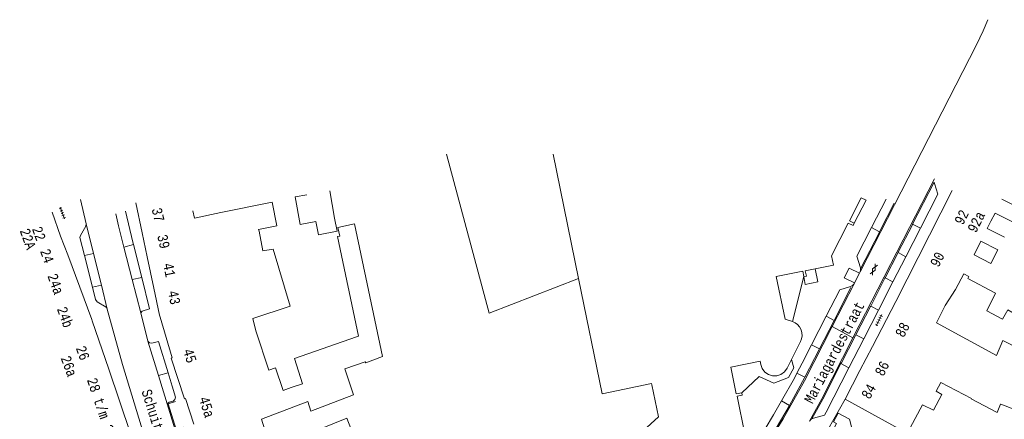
# Model space of a CAD drawing. Header units: metres. Extents: x 196790 to 198335, y 354523 to 356036.
# Tile 31 of 105: x 197030 to 197206, y 355841 to 355913. Entities that reach past the tile are written whole.
import ezdxf

# ---------------------------------------------------------------- set-up
doc = ezdxf.new("R2010")
doc.units = ezdxf.units.M
doc.linetypes.add('DGN Style 2', pattern=[186.027128, 111.616277, -74.410851])
doc.linetypes.add('DGN Style 3', pattern=[260.437979, 186.027128, -74.410851])
for name, color, linetype, lineweight in [('afdak', 252, 'DGN Style 2', 18), ('bij- of bedrijfsgebouw', 252, 'Continuous', 18), ('functiescheiding', 252, 'Continuous', 18), ('hoofdgebouw', 252, 'Continuous', 18), ('hoofdgebouw maaiveld', 252, 'Continuous', 18), ('huisnummer BAG', 252, 'Continuous', 18), ('kant asfaltverharding', 252, 'Continuous', 18), ('kant klinkerverharding', 252, 'Continuous', 18), ('kant muur (extern)', 252, 'Continuous', 18), ('kant tegelverharding', 252, 'Continuous', 18), ('molgoot', 252, 'DGN Style 3', 18), ('overbouw', 252, 'Continuous', 18), ('schutting', 252, 'Continuous', 18), ('straatnaam', 252, 'Continuous', 18), ('verh asfaltsymbool', 2, 'Continuous', 0), ('verh tegelsymbool', 2, 'Continuous', 0), ('vlakafsluiter grijs', 252, 'DGN Style 2', 18)]:
    doc.layers.add(name, color=color, linetype=linetype, lineweight=lineweight)
doc.styles.add('Style-Courier New', font='cour.ttf')

# ---------------------------------------------------------------- blocks, each defined once
blk = doc.blocks.new('S612')
at = {"layer": 'verh asfaltsymbool', "color": 252}
for p, q in [((-0.99, -0.26), (0.01, 0.24)), ((0.01, -0.26), (-0.99, 0.24)), ((0.01, 0.24), (1.01, -0.26)), ((1.01, 0.24), (0.01, -0.26))]:
    blk.add_line(p, q, dxfattribs=at)
blk = doc.blocks.new('S642')
at = {"layer": 'verh tegelsymbool', "color": 252}
for p, q in [((-1.12, 0), (1.12, 0)), ((-0.9, -0.25), (-0.9, 0.25)), ((-0.45, -0.25), (-0.45, 0.25)), ((0, -0.25), (0, 0.25)), ((0.45, -0.25), (0.45, 0.25)), ((0.9, -0.25), (0.9, 0.25))]:
    blk.add_line(p, q, dxfattribs=at)

msp = doc.modelspace()

# ---------------------------------------------------------------- linework, layer by layer
at = {"layer": 'afdak'}
msp.add_line((197167.825, 355858.892), (197169.821, 355866.928), dxfattribs=at)
at = {"layer": 'afdak', "flags": 128}
msp.add_lwpolyline([(197158.777, 355846.228), (197161.851, 355849.09), (197164.507, 355847.941), (197167.083, 355848.966), (197168.04, 355850.691), (197167.635, 355852.167)], dxfattribs=at)
at = {"layer": 'bij- of bedrijfsgebouw'}
for p, q in [((197086.202, 355877.313), (197085.32, 355882.213)), ((197091.662, 355851.747), (197088.036, 355850.482))]:
    msp.add_line(p, q, dxfattribs=at)
at = {"layer": 'bij- of bedrijfsgebouw', "flags": 128}
for points in [[(197081.231, 355881.478), (197079.166, 355881.106), (197080.048, 355876.206), (197082.826, 355876.706)], [(197086.202, 355877.313), (197086.629, 355875.004), (197083.301, 355874.352), (197082.826, 355876.706)], [(197090.112, 355856.192), (197090.427, 355856.302), (197086.72, 355874.047), (197087.119, 355874.136), (197086.78, 355875.682), (197089.73, 355876.31), (197094.724, 355852.693), (197091.73, 355851.56), (197091.662, 355851.747)], [(197080.443, 355847.834), (197079.024, 355852.296), (197090.112, 355856.192)], [(197208.463, 355853.933), (197205.277, 355855.517), (197204.185, 355852.865)], [(197084.935, 355835.682), (197089.917, 355837.704), (197088.4, 355841.686), (197083.369, 355839.685)]]:
    msp.add_lwpolyline(points, dxfattribs=at)
at = {"layer": 'functiescheiding'}
for p, q in [((197190.625, 355875.536), (197189.22, 355876.234)), ((197181.911, 355875.654), (197183.332, 355874.912)), ((197048.648, 355872.183), (197050.346, 355872.658)), ((197041.607, 355870.692), (197043.229, 355871.06)), ((197188.001, 355870.423), (197186.624, 355871.194)), ((197043.024, 355865.029), (197044.629, 355865.393)), ((197051.827, 355866.758), (197050.124, 355866.388)), ((197184.316, 355866.698), (197185.716, 355865.97)), ((197181.744, 355861.675), (197183.144, 355860.958)), ((197173.82, 355859.86), (197175.213, 355859.105)), ((197179.078, 355856.538), (197180.5, 355855.805)), ((197171.214, 355854.783), (197172.611, 355854.048)), ((197176.454, 355851.409), (197177.864, 355850.666)), ((197056.541, 355849.759), (197054.801, 355849.274)), ((197168.611, 355849.729), (197170.024, 355849.001)), ((197165.847, 355844.758), (197167.272, 355843.947))]:
    msp.add_line(p, q, dxfattribs=at)
at = {"layer": 'hoofdgebouw'}
for p, q in [((197125.141, 355888.715), (197129.685, 355866.571)), ((197196.274, 355882.266), (197192.248, 355874.317)), ((197051.904, 355874.714), (197050.768, 355880.088)), ((197037.359, 355874.148), (197035.868, 355878.38)), ((197061.218, 355877.341), (197060.923, 355878.647)), ((197065.928, 355878.333), (197061.218, 355877.341)), ((197203.907, 355878.234), (197203.152, 355876.779)), ((197207.036, 355876.659), (197203.907, 355878.234)), ((197202.497, 355875.478), (197203.152, 355876.779)), ((197038.619, 355870.769), (197037.359, 355874.148)), ((197052.807, 355870.444), (197051.904, 355874.714)), ((197073.425, 355871.484), (197072.723, 355874.992)), ((197192.248, 355874.317), (197186.232, 355862.506)), ((197205.599, 355873.916), (197202.497, 355875.478)), ((197200.163, 355870.766), (197201.359, 355873.218)), ((197204.425, 355871.674), (197201.359, 355873.218)), ((197042.903, 355859.283), (197038.619, 355870.769)), ((197053.984, 355864.875), (197052.807, 355870.444)), ((197203.151, 355869.243), (197200.163, 355870.766)), ((197204.425, 355871.674), (197203.151, 355869.243)), ((197195.03, 355861.742), (197196.856, 355864.637)), ((197186.232, 355862.506), (197182.06, 355854.448)), ((197193.476, 355858.675), (197195.03, 355861.742)), ((197204.185, 355852.865), (197193.476, 355858.675)), ((197072.176, 355857.231), (197074.485, 355850.243)), ((197182.06, 355854.448), (197179.83, 355850.182)), ((197049.839, 355838.94), (197045.931, 355850.414)), ((197179.83, 355850.182), (197177.177, 355845.109)), ((197080.443, 355847.834), (197078.453, 355847.14)), ((197193.42, 355846.478), (197194.255, 355848.025)), ((197076.966, 355846.816), (197077.024, 355846.642)), ((197078.453, 355847.14), (197077.024, 355846.642)), ((197061.119, 355840.605), (197059.629, 355845.199)), ((197190.966, 355844.077), (197188.812, 355839.957)), ((197199.682, 355845.123), (197204.297, 355842.681)), ((197204.297, 355842.681), (197204.868, 355844.196)), ((197204.951, 355844.165), (197204.868, 355844.196)), ((197207.529, 355843.193), (197204.951, 355844.165))]:
    msp.add_line(p, q, dxfattribs=at)
at = {"layer": 'hoofdgebouw', "flags": 128}
for points in [[(197180.925, 355880.552), (197180.069, 355880.965), (197177.981, 355876.862), (197178.825, 355876.434)], [(197072.723, 355874.992), (197072.657, 355875.323), (197075.903, 355875.973), (197075.065, 355880.162), (197065.928, 355878.333)], [(197207.135, 355876.848), (197208.33, 355879.13), (197205.145, 355880.734)], [(197171.849, 355868.293), (197175.136, 355868.934), (197174.769, 355870.592), (197177.735, 355876.426), (197178.608, 355876.006), (197178.825, 355876.434)], [(197072.176, 355857.231), (197071.598, 355859.474), (197078.297, 355861.656), (197075.213, 355871.827), (197073.425, 355871.484)], [(197164.914, 355866.933), (197169.658, 355867.864), (197169.821, 355866.928)], [(197167.825, 355858.892), (197166.488, 355859.312), (197164.914, 355866.933)], [(197169.821, 355866.928), (197170.28, 355867.008), (197170.091, 355867.95), (197171.849, 355868.293)], [(197196.856, 355864.637), (197198.354, 355867.402), (197199.234, 355866.95), (197199.065, 355866.58), (197204.01, 355863.941), (197202.437, 355860.845), (197205.27, 355859.33), (197206.168, 355861.003), (197210.171, 355858.669), (197211.098, 355861.061), (197211.19, 355861.027)], [(197129.685, 355866.571), (197133.908, 355846.049), (197142.695, 355847.853), (197142.735, 355847.658)], [(197055.103, 355859.716), (197055.004, 355860.05), (197053.984, 355864.875)], [(197045.931, 355850.414), (197042.987, 355859.058), (197042.903, 355859.283)], [(197059.629, 355845.199), (197059.436, 355845.144), (197057.072, 355852.378), (197057.257, 355852.446), (197055.103, 355859.716)], [(197167.635, 355852.167), (197169.257, 355855.354), (197169.438, 355855.816), (197169.527, 355856.34), (197169.501, 355856.898), (197169.348, 355857.45), (197169.074, 355857.953), (197168.705, 355858.371), (197168.276, 355858.686), (197167.825, 355858.892)], [(197167.635, 355852.167), (197166.832, 355850.59), (197166.392, 355849.976), (197165.754, 355849.503), (197165.001, 355849.253), (197164.246, 355849.245), (197163.522, 355849.463), (197162.868, 355849.913), (197162.388, 355850.545), (197162.136, 355851.257), (197162.023, 355851.851), (197156.844, 355850.781)], [(197074.485, 355850.243), (197075.683, 355850.642), (197076.966, 355846.816)], [(197081.45, 355844.667), (197081.985, 355842.947), (197089.559, 355845.846), (197088.036, 355850.482)], [(197158.777, 355846.228), (197157.748, 355846.017), (197156.844, 355850.781)], [(197142.735, 355847.658), (197143.916, 355841.908), (197140.498, 355838.775), (197139.861, 355839.479), (197124.743, 355825.812), (197123.939, 355826.702), (197120.153, 355823.285), (197119.356, 355824.168), (197115.57, 355820.751), (197114.766, 355821.642), (197114.417, 355821.327), (197115.061, 355820.614), (197111.275, 355817.197)], [(197194.255, 355848.025), (197199.706, 355845.177), (197199.682, 355845.123)], [(197152.984, 355831.919), (197152.998, 355831.904), (197153.336, 355832.227), (197152.724, 355832.922), (197159.314, 355838.852), (197157.926, 355845.59), (197158.851, 355845.774), (197158.777, 355846.228)], [(197190.966, 355844.077), (197192.953, 355843.104), (197194.428, 355845.925), (197193.42, 355846.478)], [(197073.705, 355839.796), (197073.149, 355841.489), (197081.45, 355844.667)], [(197177.177, 355845.109), (197189.102, 355838.525), (197189.047, 355838.453), (197189.631, 355838.129)]]:
    msp.add_lwpolyline(points, dxfattribs=at)
at = {"layer": 'hoofdgebouw maaiveld', "flags": 128}
msp.add_lwpolyline([(197187.347, 355834), (197178.67, 355838.81), (197177.975, 355841.493), (197175.95, 355842.607), (197175.104, 355841.07), (197175.682, 355840.752), (197174.896, 355839.345), (197174.191, 355839.729)], dxfattribs=at)
at = {"layer": 'kant asfaltverharding'}
for p, q in [((197193.123, 355884.329), (197178.579, 355855.99)), ((197040.881, 355880.677), (197041.925, 355876.34)), ((197041.925, 355876.34), (197043.229, 355871.06)), ((197050.124, 355866.388), (197048.648, 355872.183)), ((197043.229, 355871.06), (197044.629, 355865.393)), ((197178.879, 355865.797), (197179.774, 355867.543)), ((197179.774, 355867.543), (197179.894, 355867.777)), ((197044.629, 355865.393), (197045.68, 355861.138)), ((197051.64, 355860.437), (197050.124, 355866.388)), ((197178.8, 355865.642), (197174.886, 355858.011)), ((197178.8, 355865.642), (197178.879, 355865.797)), ((197052.91, 355855.394), (197051.64, 355860.437)), ((197052.91, 355855.394), (197054.801, 355849.274)), ((197054.801, 355849.274), (197056.596, 355843.463)), ((197056.596, 355843.463), (197058.391, 355837.651))]:
    msp.add_line(p, q, dxfattribs=at)
at = {"layer": 'kant asfaltverharding', "flags": 128}
for points in [[(197179.894, 355867.777), (197200.629, 355908.21), (197201.785, 355910.685), (197202.637, 355912.685)], [(197048.648, 355872.183), (197047.678, 355875.989), (197047.187, 355878.088)], [(197066.196, 355801.945), (197064.242, 355806.253), (197063.531, 355807.974), (197059.304, 355818.64), (197055.368, 355829.421), (197051.727, 355840.306), (197048.384, 355851.281), (197045.68, 355861.138)], [(197174.886, 355858.011), (197169.92, 355848.33), (197166.129, 355841.567), (197162.061, 355834.967), (197159.98, 355831.981), (197157.718, 355829.122), (197155.287, 355826.404), (197152.701, 355823.843)], [(197178.579, 355855.99), (197173.022, 355845.163), (197170.814, 355841.163)]]:
    msp.add_lwpolyline(points, dxfattribs=at)
at = {"layer": 'kant klinkerverharding'}
for p, q in [((197184.509, 355880.719), (197181.911, 355875.654)), ((197190.625, 355875.536), (197188.001, 355870.423)), ((197051.827, 355866.758), (197050.346, 355872.658)), ((197043.024, 355865.029), (197041.607, 355870.692)), ((197188.001, 355870.423), (197185.716, 355865.97)), ((197185.716, 355865.97), (197183.144, 355860.958)), ((197183.144, 355860.958), (197180.5, 355855.805)), ((197173.82, 355859.86), (197171.214, 355854.783)), ((197180.5, 355855.805), (197177.864, 355850.666)), ((197057.247, 355847.367), (197056.541, 355849.759))]:
    msp.add_line(p, q, dxfattribs=at)
at = {"layer": 'kant klinkerverharding', "flags": 128}
for points in [[(197193.068, 355883.763), (197193.102, 355883.53), (197193.737, 355881.601), (197190.625, 355875.536)], [(197050.346, 355872.658), (197050.241, 355873.077), (197048.946, 355878.579)], [(197041.607, 355870.692), (197040.812, 355873.868), (197040.876, 355874.252), (197041.851, 355875.925), (197041.925, 355876.34)], [(197181.911, 355875.654), (197179.287, 355870.538), (197179.909, 355868.483), (197179.934, 355868.303)], [(197179.934, 355868.303), (197179.958, 355868.129), (197179.894, 355867.777)], [(197051.64, 355860.437), (197051.866, 355860.776), (197053.222, 355861.2), (197051.827, 355866.758)], [(197178.8, 355865.642), (197178.504, 355865.344), (197178.129, 355865.153), (197176.22, 355864.537), (197173.82, 355859.86)], [(197045.68, 355861.138), (197045.466, 355861.464), (197043.884, 355862.413), (197043.575, 355862.826), (197043.024, 355865.029)], [(197056.541, 355849.759), (197054.808, 355855.372), (197053.612, 355855.069), (197053.2, 355855.099), (197052.91, 355855.394)], [(197171.214, 355854.783), (197169.523, 355851.487), (197168.611, 355849.729)], [(197168.611, 355849.729), (197168.14, 355848.821), (197165.847, 355844.758)], [(197177.864, 355850.666), (197173.823, 355842.792), (197173.497, 355842.204), (197171.544, 355841.682), (197171.127, 355841.496), (197170.814, 355841.163)], [(197056.407, 355844.073), (197056.437, 355844.299), (197056.727, 355844.529), (197057.406, 355844.734), (197057.715, 355845), (197057.825, 355845.439), (197057.247, 355847.367)], [(197165.847, 355844.758), (197164.444, 355842.272), (197162.912, 355839.779)]]:
    msp.add_lwpolyline(points, dxfattribs=at)
at = {"layer": 'kant muur (extern)', "flags": 128}
msp.add_lwpolyline([(197106.135, 355888.7), (197113.731, 355860.426), (197129.685, 355866.571)], dxfattribs=at)
at = {"layer": 'kant tegelverharding'}
msp.add_line((197178.825, 355876.434), (197180.925, 355880.552), dxfattribs=at)
at = {"layer": 'kant tegelverharding', "flags": 128}
for points in [[(197169.821, 355866.928), (197170.061, 355865.482), (197172.342, 355865.965), (197171.849, 355868.293)], [(197178.879, 355865.797), (197177.046, 355866.692), (197177.93, 355868.434), (197179.774, 355867.543)]]:
    msp.add_lwpolyline(points, dxfattribs=at)
at = {"layer": 'molgoot'}
for p, q in [((197189.22, 355876.234), (197193.068, 355883.763)), ((197184.316, 355866.698), (197186.624, 355871.194)), ((197175.213, 355859.105), (197178.204, 355864.951))]:
    msp.add_line(p, q, dxfattribs=at)
at = {"layer": 'molgoot', "flags": 128}
for points in [[(197183.332, 355874.912), (197183.385, 355875.031), (197185.956, 355879.974)], [(197186.624, 355871.194), (197186.668, 355871.28), (197189.175, 355876.147), (197189.22, 355876.234)], [(197179.934, 355868.303), (197183.299, 355874.837), (197183.332, 355874.912)], [(197181.744, 355861.675), (197184.297, 355866.66), (197184.316, 355866.698)], [(197179.078, 355856.538), (197181.706, 355861.6), (197181.744, 355861.675)], [(197172.611, 355854.048), (197175.156, 355858.994), (197175.213, 355859.105)], [(197176.454, 355851.409), (197176.523, 355851.543), (197179.026, 355856.438), (197179.078, 355856.538)], [(197170.024, 355849.001), (197172.562, 355853.953), (197172.611, 355854.048)], [(197171.261, 355841.552), (197173.2, 355845.068), (197176.454, 355851.409)], [(197167.272, 355843.947), (197169.97, 355848.896), (197170.024, 355849.001)], [(197164.277, 355838.919), (197167.222, 355843.856), (197167.272, 355843.947)]]:
    msp.add_lwpolyline(points, dxfattribs=at)
at = {"layer": 'overbouw'}
msp.add_line((197177.177, 355845.109), (197174.191, 355839.729), dxfattribs=at)
at = {"layer": 'schutting', "flags": 128}
msp.add_lwpolyline([(197057.836, 355844.635), (197056.5, 355844.219), (197057.979, 355839.698), (197059.301, 355840.103)], dxfattribs=at)
at = {"layer": 'vlakafsluiter grijs'}
msp.add_line((197174.886, 355858.011), (197178.579, 355855.99), dxfattribs=at)

# ---------------------------------------------------------------- block references
at = {"layer": 'verh asfaltsymbool', "rotation": 63.25557979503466}
msp.add_blockref('S612', (197182.302, 355868.19), dxfattribs=at)
at = {"layer": 'verh tegelsymbool'}
for p, rotation in [((197037.661, 355878.235), 289.9928939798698), ((197183.213, 355859.148), 62.82026578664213)]:
    msp.add_blockref('S642', p, dxfattribs=dict(at, rotation=rotation))

# ---------------------------------------------------------------- texts
at = {"layer": 'huisnummer BAG', "style": 'Style-Courier New', "width": 0.694444}
for s, rotation, p in [('37', 283.53586, (197053.56, 355878.941)), ('92', 63.12746, (197198.181, 355875.973)), ('92a', 63.12746, (197200.508, 355874.58)), ('22', 289.99289, (197032.223, 355875.435)), ('22A', 289.99289, (197030.037, 355875.101)), ('39', 282.77124, (197054.56, 355874.186)), ('24', 289.99289, (197033.666, 355871.464)), ('90', 63.12746, (197193.849, 355868.455)), ('41', 281.2987, (197055.62, 355869.145)), ('24a', 290.12017, (197034.974, 355867.048)), ('43', 281.2987, (197056.478, 355864.24)), ('24b', 290.06635, (197036.669, 355861.156)), ('88', 62.74313, (197187.624, 355855.921)), ('26', 290.2475, (197040.037, 355854.178)), ('26a', 290.2475, (197037.342, 355852.411)), ('45', 287.5112, (197059.171, 355853.732)), ('86', 62.74313, (197183.993, 355849.024)), ('28 t/m 28f', 288.48933, (197042.028, 355848.512)), ('84', 61.05114, (197181.562, 355844.93)), ('45a', 287.09431, (197062.003, 355845.2))]:
    msp.add_text(s, height=1.8, rotation=rotation, dxfattribs=at).set_placement(p)
at = {"layer": 'straatnaam', "style": 'Style-Courier New', "width": 0.694444}
for s, rotation, p in [('Mariagardestraat', 62.23079, (197171.393, 355844.122)), ('Schuitenberg', 287.40189, (197051.747, 355846.488))]:
    msp.add_text(s, height=1.8, rotation=rotation, dxfattribs=at).set_placement(p)

doc.saveas('drawing.dxf')
